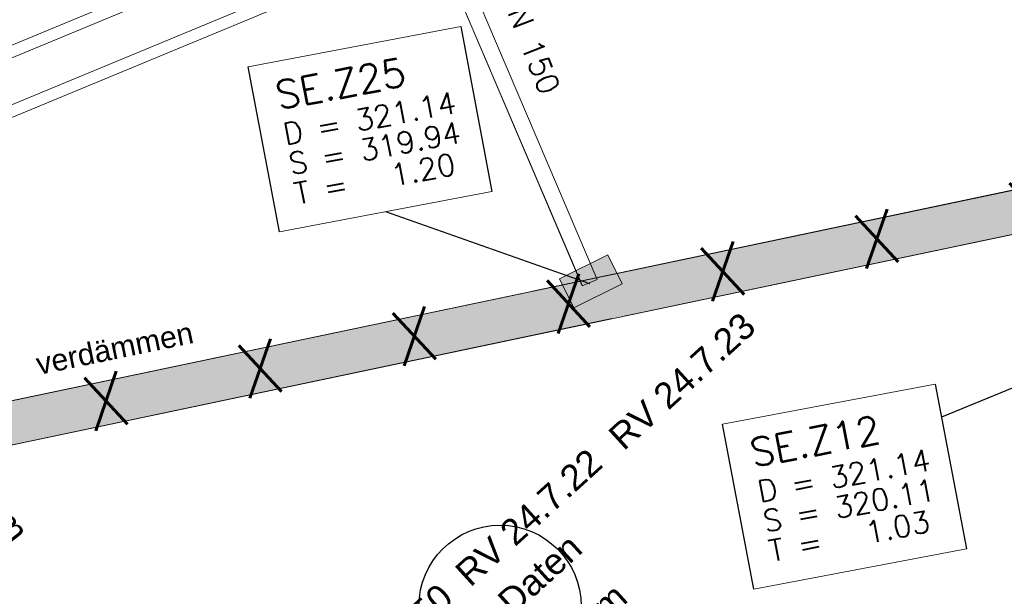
# Model space of a CAD drawing. Header units: metres. Extents: x -502 to 161, y -108 to 174.
# Tile 31 of 256: x -257.42 to -248.31, y -37.84 to -32.5. Entities that reach past the tile are written whole.
import ezdxf

# ---------------------------------------------------------------- set-up
doc = ezdxf.new("R2010")
doc.units = ezdxf.units.M
doc.header["$LTSCALE"] = 0.1
doc.linetypes.add('240', pattern=[101.6, 101.6, 0])
doc.layers.add('BRI31-005.05-5p02-Koordinierung Lageplan 4. BA ZOB West 2022-06-15', color=7, linetype='Continuous')
doc.layers.add('BRI31-005.06-5f07-Koordinierung Lageplan 4. BA ZOB Fernbusbahnh', color=7, linetype='Continuous')
doc.styles.add('Arial', font='arial.ttf')
doc.styles.add('Txt', font='txt_____.ttf')

# ---------------------------------------------------------------- blocks, each defined once
blk = doc.blocks.new('LP_01052')
at = {"color": 7, "linetype": 'Continuous', "lineweight": 13, "transparency": 33554687, "flags": 128}
blk.add_lwpolyline([(-0.25, 0), (0.25, 0), (0.25, 0.3), (-0.25, 0.3), (-0.25, 0)], dxfattribs=at)
at = {"color": 1, "linetype": 'Continuous', "true_color": 0xff0000, "transparency": 33554687}
blk.add_solid([(-0.25, 0), (0.25, 0), (-0.25, 0.3), (0.25, 0.3)], dxfattribs=at)

msp = doc.modelspace()

# ---------------------------------------------------------------- linework, layer by layer
at = {"layer": 'BRI31-005.05-5p02-Koordinierung Lageplan 4. BA ZOB West 2022-06-15', "color": 1, "linetype": 'Continuous', "lineweight": 18, "true_color": 0xff0000, "transparency": 33554687, "flags": 128}
for points in [[(-270.1698, -38.6665), (-231.5799, -22.6602), (-231.8174, -22.0875), (-270.4074, -38.0938)], [(-270.164, -38.545), (-231.67, -22.5785), (-231.8233, -22.209), (-270.3172, -38.1755)]]:
    msp.add_lwpolyline(points, dxfattribs=at)
at = {"layer": 'BRI31-005.06-5f07-Koordinierung Lageplan 4. BA ZOB Fernbusbahnh', "color": 1, "linetype": 'Continuous', "lineweight": 25, "true_color": 0xff0000, "transparency": 33554687}
for p, q in [((-252.1461, -34.947), (-254.0324, -34.2802)), ((-247.5741, -35.641), (-248.8935, -36.1805))]:
    msp.add_line(p, q, dxfattribs=at)
at = {"layer": 'BRI31-005.06-5f07-Koordinierung Lageplan 4. BA ZOB Fernbusbahnh', "color": 7, "linetype": 'Continuous', "lineweight": 9, "transparency": 33554687}
msp.add_line((-252.2143, -34.9667), (-252.0764, -34.9079), dxfattribs=at)
at = {"layer": 'BRI31-005.06-5f07-Koordinierung Lageplan 4. BA ZOB Fernbusbahnh', "color": 7, "linetype": 'Continuous', "lineweight": 18, "transparency": 33554687, "flags": 128}
for points in [[(-255.3044, -32.9397), (-253.3394, -32.5671), (-253.0499, -34.0939), (-255.0149, -34.4665), (-255.3044, -32.9397)], [(-250.9164, -36.2477), (-248.9514, -35.8751), (-248.6619, -37.4019), (-250.6269, -37.7745), (-250.9164, -36.2477)]]:
    msp.add_lwpolyline(points, dxfattribs=at)
at = {"layer": 'BRI31-005.06-5f07-Koordinierung Lageplan 4. BA ZOB Fernbusbahnh', "color": 1, "linetype": 'Continuous', "lineweight": 25, "true_color": 0xff0000, "transparency": 33554687, "flags": 128}
for points in [[(-255.3044, -32.9397), (-253.3394, -32.5671), (-253.0499, -34.0939), (-255.0149, -34.4665), (-255.3044, -32.9397)], [(-250.9164, -36.2477), (-248.9514, -35.8751), (-248.6619, -37.4019), (-250.6269, -37.7745), (-250.9164, -36.2477)]]:
    msp.add_lwpolyline(points, dxfattribs=at)
at = {"layer": 'BRI31-005.06-5f07-Koordinierung Lageplan 4. BA ZOB Fernbusbahnh', "color": 142, "linetype": 'Continuous', "lineweight": 30, "true_color": 0x0099cc, "transparency": 33554687}
msp.add_circle((-252.975, -37.9317), 0.75, dxfattribs=at)

# ---------------------------------------------------------------- block references
at = {"layer": 'BRI31-005.06-5f07-Koordinierung Lageplan 4. BA ZOB Fernbusbahnh', "color": 7, "transparency": 33554687, "rotation": 26.39429626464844}
msp.add_blockref('LP_01052', (-252.0686, -35.0594), dxfattribs=at)

# ---------------------------------------------------------------- texts
at = {"layer": 'BRI31-005.06-5f07-Koordinierung Lageplan 4. BA ZOB Fernbusbahnh', "color": 1, "true_color": 0xff0000, "transparency": 33554687, "attachment_point": 1, "line_spacing_factor": 0.25}
for s, insert, char_height, rotation, style in [('DN 150', (-252.7894, -32.1921), 0.2, 291.63267, 'Txt'), ('DN 150', (-252.7894, -32.1921), 0.2, 291.63267, 'Txt'), ('SE.Z25', (-255.0707, -33.0803), 0.26, 10.737, 'Txt'), ('D = 321.14', (-254.9973, -33.4674), 0.2, 10.737, 'Txt'), ('S = 319.94', (-254.9451, -33.7425), 0.2, 10.737, 'Txt'), ('T =   1.20', (-254.8929, -34.0176), 0.2, 10.737, 'Txt'), ('verdämmen', (-257.2824, -35.5955), 0.2, 11.67534, 'Arial'), ('verdämmen', (-257.2824, -35.5955), 0.2, 11.67534, 'Arial'), ('SE.Z12', (-250.6827, -36.3883), 0.26, 10.737, 'Txt'), ('RV 24.7.22', (-253.4118, -37.5852), 0.24, 42.31872, 'Arial'), ('D = 321.14', (-250.6093, -36.7754), 0.2, 10.737, 'Txt'), ('S = 320.11', (-250.5571, -37.0505), 0.2, 10.737, 'Txt'), ('T =   1.03', (-250.5049, -37.3256), 0.2, 10.737, 'Txt'), ('da 50', (-254.1728, -38.2697), 0.24, 42.31872, 'Arial')]:
    msp.add_mtext(s, dxfattribs=dict(at, insert=insert, char_height=char_height, rotation=rotation, style=style))
at = {"layer": 'BRI31-005.06-5f07-Koordinierung Lageplan 4. BA ZOB Fernbusbahnh', "color": 7, "transparency": 33554687, "char_height": 0.24, "attachment_point": 1, "line_spacing_factor": 0.25, "style": 'Arial'}
for s, insert, rotation in [('da 110 Strom', (-258.5472, -35.6354), 307.76239), ('da 110 Daten', (-253.8463, -38.6009), 42.31872), ('da 110 Strom', (-253.4274, -39.0578), 42.31872)]:
    msp.add_mtext(s, dxfattribs=dict(at, insert=insert, rotation=rotation))

# ---------------------------------------------------------------- next in the draw order: wipeouts: each hides what was drawn before it
at = {"color": 255, "linetype": 'Continuous', "lineweight": 5, "transparency": 33554687}
for points in [[(-255.3044, -32.9397), (-253.3394, -32.5671), (-253.0499, -34.0939), (-255.0149, -34.4665)], [(-250.9164, -36.2477), (-248.9514, -35.8751), (-248.6619, -37.4019), (-250.6269, -37.7745)]]:
    msp.add_wipeout(points, dxfattribs=at).dxf.layer = 'BRI31-005.06-5f07-Koordinierung Lageplan 4. BA ZOB Fernbusbahnh'

# ---------------------------------------------------------------- next in the draw order: linework, layer by layer
at = {"layer": 'BRI31-005.06-5f07-Koordinierung Lageplan 4. BA ZOB Fernbusbahnh', "color": 1, "linetype": 'Continuous', "lineweight": 13, "true_color": 0xff0000, "transparency": 33554687}
for p, q in [((-253.6148, -31.6808), (-252.2136, -34.9674)), ((-253.4762, -31.6232), (-252.0756, -34.9086))]:
    msp.add_line(p, q, dxfattribs=at)
at = {"layer": 'BRI31-005.06-5f07-Koordinierung Lageplan 4. BA ZOB Fernbusbahnh', "color": 1, "linetype": 'Continuous', "lineweight": 20, "true_color": 0xff0000, "transparency": 33554687}
for p, q in [((-253.4289, -31.7368), (-252.0764, -34.9079)), ((-253.5669, -31.7957), (-252.2143, -34.9667)), ((-252.1461, -34.947), (-254.0324, -34.2802)), ((-247.5741, -35.641), (-248.8935, -36.1805))]:
    msp.add_line(p, q, dxfattribs=at)
at = {"layer": 'BRI31-005.06-5f07-Koordinierung Lageplan 4. BA ZOB Fernbusbahnh', "color": 1, "linetype": 'Continuous', "lineweight": 13, "true_color": 0xff0000, "transparency": 33554687, "flags": 128}
for points in [[(-270.1698, -38.6665), (-231.5799, -22.6602), (-231.8174, -22.0875), (-270.4074, -38.0938)], [(-270.164, -38.545), (-231.67, -22.5785), (-231.8233, -22.209), (-270.3172, -38.1755)]]:
    msp.add_lwpolyline(points, dxfattribs=at)
at = {"layer": 'BRI31-005.06-5f07-Koordinierung Lageplan 4. BA ZOB Fernbusbahnh', "color": 7, "linetype": 'Continuous', "lineweight": 13, "transparency": 33554687, "flags": 128}
for points in [[(-261.8804, -37.3624), (-237.3445, -32.1962), (-237.4464, -31.8099), (-261.9658, -36.9716)], [(-261.8819, -37.3627), (-237.4029, -32.2087), (-237.4853, -31.8173), (-261.9643, -36.9713)], [(-255.3044, -32.9397), (-253.3394, -32.5671), (-253.0499, -34.0939), (-255.0149, -34.4665), (-255.3044, -32.9397)], [(-250.9164, -36.2477), (-248.9514, -35.8751), (-248.6619, -37.4019), (-250.6269, -37.7745), (-250.9164, -36.2477)]]:
    msp.add_lwpolyline(points, dxfattribs=at)
at = {"layer": 'BRI31-005.06-5f07-Koordinierung Lageplan 4. BA ZOB Fernbusbahnh', "color": 7, "linetype": '240', "lineweight": 13, "transparency": 33554687, "flags": 128}
msp.add_lwpolyline([(-261.8819, -37.3627), (-237.4029, -32.2087), (-237.4853, -31.8173), (-261.9643, -36.9713)], dxfattribs=at)
at = {"layer": 'BRI31-005.06-5f07-Koordinierung Lageplan 4. BA ZOB Fernbusbahnh', "color": 1, "linetype": 'Continuous', "lineweight": 20, "true_color": 0xff0000, "transparency": 33554687, "flags": 128}
for points in [[(-255.3044, -32.9397), (-253.3394, -32.5671), (-253.0499, -34.0939), (-255.0149, -34.4665), (-255.3044, -32.9397)], [(-250.9164, -36.2477), (-248.9514, -35.8751), (-248.6619, -37.4019), (-250.6269, -37.7745), (-250.9164, -36.2477)]]:
    msp.add_lwpolyline(points, dxfattribs=at)
at = {"layer": 'BRI31-005.06-5f07-Koordinierung Lageplan 4. BA ZOB Fernbusbahnh', "color": 2, "linetype": 'Continuous', "true_color": 0xffff00, "transparency": 33554687}
for points in [[(-261.8819, -37.3627), (-237.4029, -32.2087), (-261.9643, -36.9713), (-237.4853, -31.8173)], [(-249.5446, -45.8072), (-249.6124, -45.4638), (-208.6653, -37.6584), (-208.7337, -37.3151)]]:
    msp.add_solid(points, dxfattribs=at)

# ---------------------------------------------------------------- next in the draw order: texts
at = {"layer": 'BRI31-005.06-5f07-Koordinierung Lageplan 4. BA ZOB Fernbusbahnh', "color": 1, "true_color": 0xff0000, "transparency": 33554687, "attachment_point": 1, "line_spacing_factor": 0.25}
for s, insert, char_height, rotation, style in [('SE.Z25', (-255.0707, -33.0803), 0.26, 10.737, 'Txt'), ('D = 321.14', (-254.9973, -33.4674), 0.2, 10.737, 'Txt'), ('S = 319.94', (-254.9451, -33.7425), 0.2, 10.737, 'Txt'), ('T =   1.20', (-254.8929, -34.0176), 0.2, 10.737, 'Txt'), ('RV 24.7.23', (-251.9938, -36.3226), 0.24, 42.31872, 'Arial'), ('SE.Z12', (-250.6827, -36.3883), 0.26, 10.737, 'Txt'), ('D = 321.14', (-250.6093, -36.7754), 0.2, 10.737, 'Txt'), ('S = 320.11', (-250.5571, -37.0505), 0.2, 10.737, 'Txt'), ('T =   1.03', (-250.5049, -37.3256), 0.2, 10.737, 'Txt')]:
    msp.add_mtext(s, dxfattribs=dict(at, insert=insert, char_height=char_height, rotation=rotation, style=style))
at = {"layer": 'BRI31-005.06-5f07-Koordinierung Lageplan 4. BA ZOB Fernbusbahnh', "color": 2, "true_color": 0xffff00, "transparency": 33554687, "insert": (-261.1583, -36.7324), "char_height": 0.5, "attachment_point": 1, "rotation": 11.88981, "line_spacing_factor": 0.25, "style": 'Txt'}
msp.add_mtext('X   X   X   X   X   X   X   X   X   X   X   X   X   X   X', dxfattribs=at)

doc.saveas('drawing.dxf')
